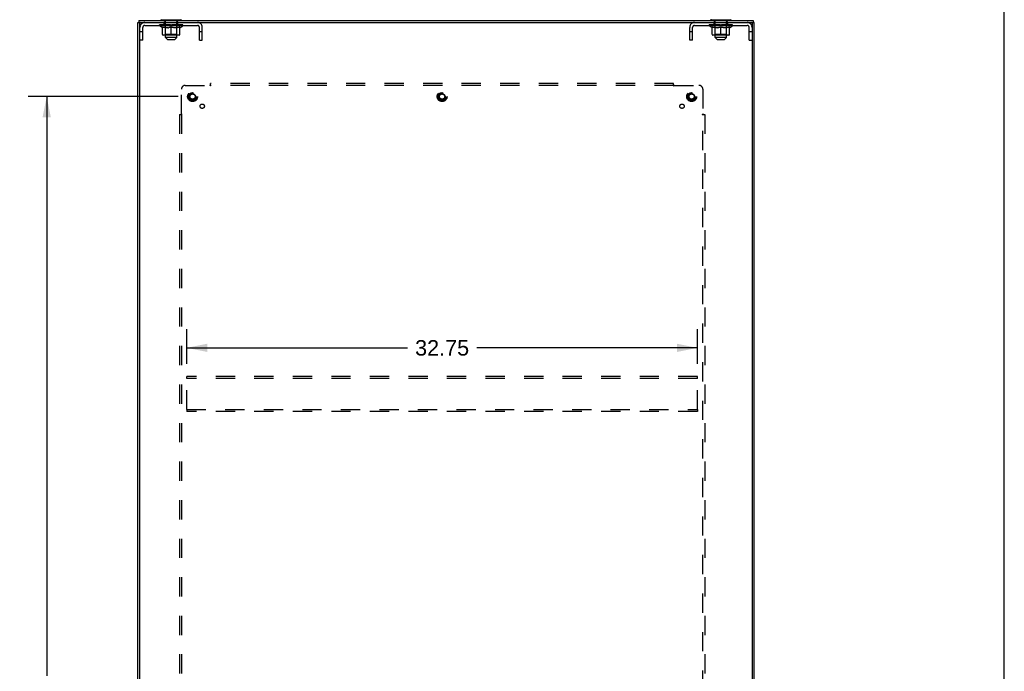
# Model space of a CAD drawing. Header units: inches. Extents: x 0 to 225, y 0 to 145.
# Tile 13 of 14: x 162 to 225, y 55 to 97. Entities that reach past the tile are written whole.
import ezdxf

# ---------------------------------------------------------------- set-up
doc = ezdxf.new("R2010")
doc.units = ezdxf.units.IN
doc.header["$LTSCALE"] = 12.355357
doc.header["$MEASUREMENT"] = 0
doc.linetypes.add('HIDDEN', pattern=[0.2, 0.1, -0.1])
doc.layers.get('0').update_dxf_attribs({"linetype": 'CONTINUOUS'})
for name, color, linetype in [('DEFAULT_2', 8, 'HIDDEN'), ('DIMENSIONS', 7, 'CONTINUOUS'), ('SUBPANEL', 7, 'CONTINUOUS')]:
    doc.layers.add(name, color=color, linetype=linetype)
doc.styles.get("Standard").update_dxf_attribs({"font": 'arial.ttf'})
doc.dimstyles.new('DIMSTYLE_1', dxfattribs={"dimtxt": 0.991071, "dimasz": 1.321429, "dimexe": 0.09, "dimexo": 0.07, "dimgap": 0.0375, "dimtad": 0, "dimtih": 1, "dimtoh": 1, "dimzin": 4, "dimdsep": 46, "dimtxsty": 'Standard', "dimblk": '_FILLED', "dimblk1": '_FILLED', "dimblk2": '_FILLED', "dimcen": 0.09, "dimazin": 1, "dimtfac": 1, "dimtdec": 3, "dimtofl": 0, "dimtmove": 0, "dimatfit": 3, "dimldrblk": '_FILLED', "dimfxl": 0, "dimtolj": 1, "dimtzin": 4, "dimarcsym": 0})

# ---------------------------------------------------------------- blocks, each defined once
blk = doc.blocks.new('_FILLED')
at = {"color": 0, "linetype": 'ByBlock'}
blk.add_solid([(0, 0), (-1, 0.2), (-1, -0.2)], dxfattribs=at)
blk = doc.blocks.new('*D6')
at = {"layer": 'DIMENSIONS', "color": 2, "linetype": 'Continuous'}
for p, q in [((172.221, 74.818), (172.221, 77.039)), ((204.971, 74.818), (204.971, 77.039)), ((172.221, 75.85), (186.369, 75.85)), ((204.971, 75.85), (190.823, 75.85))]:
    blk.add_line(p, q, dxfattribs=at)
at = {"layer": 'DIMENSIONS', "color": 2, "linetype": 'Continuous', "xscale": 1.3214285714, "yscale": 1.3214285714, "zscale": 1.3214285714, "rotation": 180}
blk.add_blockref('_FILLED', (172.221, 75.85), dxfattribs=at)
at = {"layer": 'DIMENSIONS', "color": 2, "linetype": 'Continuous', "xscale": 1.3214285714, "yscale": 1.3214285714, "zscale": 1.3214285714}
blk.add_blockref('_FILLED', (204.971, 75.85), dxfattribs=at)
at = {"layer": 'DIMENSIONS', "color": 2, "linetype": 'Continuous', "insert": (188.596, 76.345), "char_height": 0.9911, "width": 3.46322, "attachment_point": 2, "line_spacing_factor": 0.9}
blk.add_mtext('32.75', dxfattribs=at)
blk = doc.blocks.new('*D10')
at = {"layer": 'DIMENSIONS', "color": 2, "linetype": 'Continuous'}
for p, q in [((171.671, 91.956), (162.053, 91.956)), ((163.243, 91.956), (163.243, 54.822)), ((163.243, 15.706), (163.243, 52.84)), ((171.671, 15.706), (162.053, 15.706))]:
    blk.add_line(p, q, dxfattribs=at)
at = {"layer": 'DIMENSIONS', "color": 2, "linetype": 'Continuous', "xscale": 1.3214285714, "yscale": 1.3214285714, "zscale": 1.3214285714}
for p, rotation in [((163.243, 91.956), 90), ((163.243, 15.706), 270)]:
    blk.add_blockref('_FILLED', p, dxfattribs=dict(at, rotation=rotation))
at = {"layer": 'DIMENSIONS', "color": 2, "linetype": 'Continuous', "insert": (163.243, 54.326), "char_height": 0.9911, "width": 3.46322, "attachment_point": 2, "line_spacing_factor": 0.9}
blk.add_mtext('76.25', dxfattribs=at)

msp = doc.modelspace()

# ---------------------------------------------------------------- linework, layer by layer
at = {"color": 7, "linetype": 'Continuous'}
for p, q in [((224.643, 0), (224.643, 145.357)), ((169.096, 6.956), (169.096, 96.706)), ((169.096, 96.706), (169.159, 96.706)), ((169.159, 96.831), (169.159, 96.706)), ((169.159, 96.831), (208.534, 96.831)), ((169.221, 7.018), (169.221, 96.643)), ((169.284, 96.706), (208.409, 96.706)), ((170.626, 96.861), (170.626, 96.831)), ((171.816, 96.861), (170.626, 96.861)), ((171.816, 96.861), (171.816, 96.831)), ((205.876, 96.861), (205.876, 96.831)), ((207.066, 96.861), (205.876, 96.861)), ((207.066, 96.861), (207.066, 96.831)), ((208.471, 96.643), (208.471, 7.018)), ((208.534, 96.831), (208.534, 96.706)), ((208.596, 96.706), (208.534, 96.706)), ((208.596, 6.956), (208.596, 96.706))]:
    msp.add_line(p, q, dxfattribs=at)
at = {"color": 3, "linetype": 'Continuous'}
for p, q in [((169.159, 96.706), (169.284, 96.706)), ((169.221, 96.706), (169.221, 96.643)), ((208.409, 96.706), (208.534, 96.706)), ((208.471, 96.643), (208.471, 96.706))]:
    msp.add_line(p, q, dxfattribs=at)
at = {"color": 7, "linetype": 'Continuous'}
for centre, radius, start, end in [((169.284, 96.643), 0.0625, 90, 180), ((170.626, 96.921), 0.06, 180, 270), ((171.816, 96.921), 0.06, 270, 360), ((205.876, 96.921), 0.06, 180, 270), ((207.066, 96.921), 0.06, 270, 360), ((208.409, 96.643), 0.0625, 0, 90)]:
    msp.add_arc(centre, radius, start, end, dxfattribs=at)
at = {"layer": 'DEFAULT_2', "color": 8, "linetype": 'HIDDEN'}
for p, q in [((170.784, 96.519), (170.784, 96.706)), ((170.791, 96.771), (170.791, 96.851)), ((170.858, 96.761), (170.801, 96.761)), ((170.846, 96.861), (170.846, 96.831)), ((170.856, 95.741), (170.856, 96.751)), ((171.641, 96.761), (171.584, 96.761)), ((171.586, 95.741), (171.586, 96.751)), ((171.596, 96.861), (171.596, 96.831)), ((171.651, 96.771), (171.651, 96.851)), ((171.659, 96.519), (171.659, 96.706)), ((206.034, 96.519), (206.034, 96.706)), ((206.041, 96.771), (206.041, 96.851)), ((206.108, 96.761), (206.051, 96.761)), ((206.096, 96.861), (206.096, 96.831)), ((206.106, 95.741), (206.106, 96.751)), ((206.891, 96.761), (206.834, 96.761)), ((206.836, 95.741), (206.836, 96.751)), ((206.846, 96.861), (206.846, 96.831)), ((206.901, 96.771), (206.901, 96.851)), ((206.909, 96.519), (206.909, 96.706)), ((169.408, 96.111), (169.221, 96.111)), ((169.408, 95.581), (169.408, 96.389)), ((169.538, 96.519), (172.904, 96.519)), ((170.478, 96.492), (170.478, 96.547)), ((170.664, 96.362), (170.478, 96.492)), ((171.965, 96.492), (170.478, 96.492)), ((170.489, 96.539), (170.489, 96.547)), ((170.5, 96.535), (170.5, 96.539)), ((170.5, 96.535), (171.943, 96.535)), ((170.51, 96.535), (170.51, 96.539)), ((170.511, 96.535), (170.511, 96.539)), ((170.522, 96.539), (170.522, 96.547)), ((170.542, 96.535), (170.542, 96.539)), ((170.544, 96.535), (170.544, 96.539)), ((170.577, 96.539), (170.577, 96.547)), ((170.595, 96.535), (170.595, 96.539)), ((170.598, 96.535), (170.598, 96.539)), ((170.834, 96.539), (170.605, 96.539)), ((170.652, 96.539), (170.652, 96.547)), ((170.653, 96.535), (170.653, 96.539)), ((170.654, 96.535), (170.654, 96.539)), ((170.657, 96.535), (170.657, 96.539)), ((170.664, 96.362), (170.671, 96.362)), ((170.666, 96.535), (170.666, 96.539)), ((170.666, 96.535), (170.666, 96.539)), ((170.67, 96.535), (170.67, 96.539)), ((170.671, 95.937), (170.671, 96.417)), ((170.671, 96.417), (170.705, 96.403)), ((170.674, 96.535), (170.674, 96.54)), ((170.678, 96.535), (170.678, 96.539)), ((170.697, 96.535), (170.697, 96.539)), ((170.739, 96.392), (170.705, 96.403)), ((170.715, 96.535), (170.715, 96.539)), ((170.717, 96.535), (170.717, 96.542)), ((170.773, 96.382), (170.739, 96.392)), ((170.743, 96.539), (170.743, 96.547)), ((170.743, 96.535), (170.743, 96.539)), ((170.755, 96.535), (170.755, 96.539)), ((170.76, 96.535), (170.76, 96.539)), ((170.768, 96.535), (170.768, 96.539)), ((170.806, 96.373), (170.772, 96.382)), ((170.783, 96.535), (170.783, 96.544)), ((170.804, 96.535), (170.804, 96.539)), ((170.839, 96.367), (170.805, 96.373)), ((170.807, 96.535), (170.807, 96.539)), ((170.834, 96.535), (170.834, 96.539)), ((170.872, 96.362), (170.839, 96.367)), ((170.913, 96.539), (170.847, 96.539)), ((170.849, 96.539), (170.849, 96.547)), ((170.855, 95.94), (170.855, 96.489)), ((170.857, 96.535), (170.857, 96.539)), ((170.863, 96.535), (170.863, 96.539)), ((170.87, 96.535), (170.87, 96.545)), ((171.02, 96.362), (170.872, 96.362)), ((170.878, 96.535), (170.878, 96.539)), ((170.889, 96.535), (170.889, 96.539)), ((170.913, 96.535), (170.913, 96.539)), ((171, 96.539), (170.938, 96.539)), ((170.961, 96.535), (170.961, 96.539)), ((170.967, 96.539), (170.967, 96.547)), ((170.971, 96.535), (170.971, 96.539)), ((170.974, 96.535), (170.974, 96.546)), ((170.977, 96.535), (170.977, 96.539)), ((170.987, 96.535), (170.987, 96.539)), ((171, 96.535), (171, 96.539)), ((171.02, 96.362), (171.053, 96.367)), ((171.095, 96.539), (171.037, 96.539)), ((171.053, 96.535), (171.053, 96.539)), ((171.086, 96.373), (171.053, 96.367)), ((171.086, 96.539), (171.178, 96.544)), ((171.119, 96.382), (171.086, 96.373)), ((171.092, 96.539), (171.092, 96.547)), ((171.093, 96.547), (171.092, 96.547)), ((171.093, 96.539), (171.093, 96.547)), ((171.093, 96.535), (171.093, 96.539)), ((171.095, 96.535), (171.095, 96.539)), ((171.098, 96.535), (171.098, 96.539)), ((171.099, 96.535), (171.099, 96.539)), ((171.153, 96.392), (171.119, 96.382)), ((171.142, 96.539), (171.215, 96.539)), ((171.15, 96.535), (171.15, 96.539)), ((171.187, 96.403), (171.152, 96.392)), ((171.154, 96.539), (171.154, 96.543)), ((171.178, 96.539), (171.178, 96.544)), ((171.221, 96.417), (171.186, 96.403)), ((171.193, 96.535), (171.193, 96.539)), ((171.218, 96.539), (171.218, 96.539)), ((171.218, 96.535), (171.218, 96.539)), ((171.218, 96.535), (171.218, 96.539)), ((171.221, 96.539), (171.221, 96.547)), ((171.221, 96.547), (171.356, 96.539)), ((171.221, 95.894), (171.221, 96.417)), ((171.221, 96.417), (171.256, 96.403)), ((171.224, 96.535), (171.224, 96.539)), ((171.224, 96.535), (171.224, 96.539)), ((171.224, 96.539), (171.224, 96.539)), ((171.249, 96.535), (171.249, 96.539)), ((171.249, 96.539), (171.3, 96.539)), ((171.29, 96.392), (171.255, 96.403)), ((171.323, 96.382), (171.289, 96.392)), ((171.292, 96.535), (171.292, 96.539)), ((171.357, 96.373), (171.323, 96.382)), ((171.343, 96.535), (171.343, 96.539)), ((171.345, 96.535), (171.345, 96.539)), ((171.348, 96.535), (171.348, 96.539)), ((171.348, 96.539), (171.405, 96.539)), ((171.35, 96.539), (171.35, 96.547)), ((171.35, 96.539), (171.35, 96.547)), ((171.35, 96.547), (171.35, 96.547)), ((171.35, 96.535), (171.35, 96.539)), ((171.389, 96.367), (171.356, 96.373)), ((171.389, 96.535), (171.389, 96.539)), ((171.422, 96.362), (171.389, 96.367)), ((171.57, 96.362), (171.422, 96.362)), ((171.442, 96.535), (171.442, 96.539)), ((171.442, 96.539), (171.505, 96.539)), ((171.456, 96.535), (171.456, 96.539)), ((171.465, 96.535), (171.465, 96.539)), ((171.468, 96.535), (171.468, 96.546)), ((171.471, 96.535), (171.471, 96.539)), ((171.475, 96.539), (171.475, 96.547)), ((171.481, 96.535), (171.481, 96.539)), ((171.53, 96.535), (171.53, 96.539)), ((171.53, 96.539), (171.595, 96.539)), ((171.553, 96.535), (171.553, 96.539)), ((171.565, 96.535), (171.565, 96.539)), ((171.57, 96.362), (171.604, 96.367)), ((171.572, 96.535), (171.572, 96.545)), ((171.579, 96.535), (171.579, 96.539)), ((171.585, 96.535), (171.585, 96.539)), ((171.587, 95.94), (171.587, 96.489)), ((171.593, 96.539), (171.593, 96.547)), ((171.637, 96.373), (171.603, 96.367)), ((171.608, 96.535), (171.608, 96.539)), ((171.608, 96.539), (171.837, 96.539)), ((171.635, 96.535), (171.635, 96.539)), ((171.67, 96.382), (171.636, 96.373)), ((171.638, 96.535), (171.638, 96.539)), ((171.659, 96.535), (171.659, 96.544)), ((171.703, 96.392), (171.669, 96.382)), ((171.675, 96.535), (171.675, 96.539)), ((171.682, 96.535), (171.682, 96.539)), ((171.687, 96.535), (171.687, 96.539)), ((171.699, 96.539), (171.699, 96.547)), ((171.699, 96.535), (171.699, 96.539)), ((171.737, 96.403), (171.703, 96.392)), ((171.725, 96.535), (171.725, 96.542)), ((171.727, 96.535), (171.727, 96.539)), ((171.772, 96.417), (171.737, 96.403)), ((171.745, 96.535), (171.745, 96.539)), ((171.765, 96.535), (171.765, 96.539)), ((171.769, 96.535), (171.769, 96.54)), ((171.772, 96.535), (171.772, 96.539)), ((171.772, 95.937), (171.772, 96.417)), ((171.772, 96.362), (171.778, 96.362)), ((171.776, 96.535), (171.776, 96.539)), ((171.776, 96.535), (171.776, 96.539)), ((171.778, 96.362), (171.965, 96.492)), ((171.786, 96.535), (171.786, 96.539)), ((171.789, 96.535), (171.789, 96.539)), ((171.789, 96.535), (171.789, 96.539)), ((171.791, 96.539), (171.791, 96.547)), ((171.844, 96.535), (171.844, 96.539)), ((171.848, 96.535), (171.848, 96.539)), ((171.865, 96.539), (171.865, 96.547)), ((171.898, 96.535), (171.898, 96.539)), ((171.9, 96.535), (171.9, 96.539)), ((171.92, 96.539), (171.92, 96.547)), ((171.931, 96.535), (171.931, 96.539)), ((171.932, 96.535), (171.932, 96.539)), ((171.943, 96.535), (171.943, 96.539)), ((171.953, 96.539), (171.953, 96.547)), ((171.965, 96.492), (171.965, 96.547)), ((173.034, 95.581), (173.034, 96.389)), ((173.221, 96.111), (173.034, 96.111)), ((173.221, 95.581), (173.221, 96.389)), ((204.471, 95.581), (204.471, 96.389)), ((204.658, 96.111), (204.471, 96.111)), ((204.658, 95.581), (204.658, 96.389)), ((204.788, 96.519), (208.154, 96.519)), ((205.728, 96.492), (205.728, 96.547)), ((207.215, 96.492), (205.728, 96.492)), ((205.914, 96.362), (205.728, 96.492)), ((205.739, 96.539), (205.739, 96.547)), ((205.75, 96.535), (205.75, 96.539)), ((205.75, 96.535), (207.193, 96.535)), ((205.76, 96.535), (205.76, 96.539)), ((205.761, 96.535), (205.761, 96.539)), ((205.772, 96.539), (205.772, 96.547)), ((205.792, 96.535), (205.792, 96.539)), ((205.794, 96.535), (205.794, 96.539)), ((205.827, 96.539), (205.827, 96.547)), ((205.845, 96.535), (205.845, 96.539)), ((205.848, 96.535), (205.848, 96.539)), ((206.084, 96.539), (205.855, 96.539)), ((205.902, 96.539), (205.902, 96.547)), ((205.903, 96.535), (205.903, 96.539)), ((205.904, 96.535), (205.904, 96.539)), ((205.907, 96.535), (205.907, 96.539)), ((205.914, 96.362), (205.921, 96.362)), ((205.916, 96.535), (205.916, 96.539)), ((205.916, 96.535), (205.916, 96.539)), ((205.92, 96.535), (205.92, 96.539)), ((205.921, 95.937), (205.921, 96.417)), ((205.921, 96.417), (205.955, 96.403)), ((205.924, 96.535), (205.924, 96.54)), ((205.928, 96.535), (205.928, 96.539)), ((205.947, 96.535), (205.947, 96.539)), ((205.989, 96.392), (205.955, 96.403)), ((205.965, 96.535), (205.965, 96.539)), ((205.967, 96.535), (205.967, 96.542)), ((206.023, 96.382), (205.989, 96.392)), ((205.993, 96.539), (205.993, 96.547)), ((205.993, 96.535), (205.993, 96.539)), ((206.005, 96.535), (206.005, 96.539)), ((206.01, 96.535), (206.01, 96.539)), ((206.018, 96.535), (206.018, 96.539)), ((206.056, 96.373), (206.022, 96.382)), ((206.033, 96.535), (206.033, 96.544)), ((206.054, 96.535), (206.054, 96.539)), ((206.089, 96.367), (206.055, 96.373)), ((206.057, 96.535), (206.057, 96.539)), ((206.084, 96.535), (206.084, 96.539)), ((206.122, 96.362), (206.089, 96.367)), ((206.163, 96.539), (206.097, 96.539)), ((206.099, 96.539), (206.099, 96.547)), ((206.105, 95.94), (206.105, 96.489)), ((206.107, 96.535), (206.107, 96.539)), ((206.113, 96.535), (206.113, 96.539)), ((206.12, 96.535), (206.12, 96.545)), ((206.27, 96.362), (206.122, 96.362)), ((206.128, 96.535), (206.128, 96.539)), ((206.139, 96.535), (206.139, 96.539)), ((206.163, 96.535), (206.163, 96.539)), ((206.25, 96.539), (206.188, 96.539)), ((206.211, 96.535), (206.211, 96.539)), ((206.217, 96.539), (206.217, 96.547)), ((206.221, 96.535), (206.221, 96.539)), ((206.224, 96.535), (206.224, 96.546)), ((206.227, 96.535), (206.227, 96.539)), ((206.237, 96.535), (206.237, 96.539)), ((206.25, 96.535), (206.25, 96.539)), ((206.27, 96.362), (206.303, 96.367)), ((206.345, 96.539), (206.287, 96.539)), ((206.303, 96.535), (206.303, 96.539)), ((206.336, 96.373), (206.303, 96.367)), ((206.336, 96.539), (206.428, 96.544)), ((206.369, 96.382), (206.336, 96.373)), ((206.342, 96.539), (206.342, 96.547)), ((206.343, 96.547), (206.342, 96.547)), ((206.343, 96.539), (206.343, 96.547)), ((206.343, 96.535), (206.343, 96.539)), ((206.345, 96.535), (206.345, 96.539)), ((206.348, 96.535), (206.348, 96.539)), ((206.349, 96.535), (206.349, 96.539)), ((206.403, 96.392), (206.369, 96.382)), ((206.392, 96.539), (206.465, 96.539)), ((206.4, 96.535), (206.4, 96.539)), ((206.437, 96.403), (206.402, 96.392)), ((206.404, 96.539), (206.404, 96.543)), ((206.428, 96.539), (206.428, 96.544)), ((206.471, 96.417), (206.436, 96.403)), ((206.443, 96.535), (206.443, 96.539)), ((206.468, 96.539), (206.468, 96.539)), ((206.468, 96.535), (206.468, 96.539)), ((206.468, 96.535), (206.468, 96.539)), ((206.471, 96.539), (206.471, 96.547)), ((206.471, 96.547), (206.606, 96.539)), ((206.471, 95.894), (206.471, 96.417)), ((206.471, 96.417), (206.506, 96.403)), ((206.474, 96.535), (206.474, 96.539)), ((206.474, 96.535), (206.474, 96.539)), ((206.474, 96.539), (206.474, 96.539)), ((206.499, 96.535), (206.499, 96.539)), ((206.499, 96.539), (206.55, 96.539)), ((206.54, 96.392), (206.505, 96.403)), ((206.573, 96.382), (206.539, 96.392)), ((206.542, 96.535), (206.542, 96.539)), ((206.607, 96.373), (206.573, 96.382)), ((206.593, 96.535), (206.593, 96.539)), ((206.595, 96.535), (206.595, 96.539)), ((206.598, 96.535), (206.598, 96.539)), ((206.598, 96.539), (206.655, 96.539)), ((206.6, 96.539), (206.6, 96.547)), ((206.6, 96.539), (206.6, 96.547)), ((206.6, 96.547), (206.6, 96.547)), ((206.6, 96.535), (206.6, 96.539)), ((206.639, 96.367), (206.606, 96.373)), ((206.639, 96.535), (206.639, 96.539)), ((206.672, 96.362), (206.639, 96.367)), ((206.82, 96.362), (206.672, 96.362)), ((206.692, 96.535), (206.692, 96.539)), ((206.692, 96.539), (206.755, 96.539)), ((206.706, 96.535), (206.706, 96.539)), ((206.715, 96.535), (206.715, 96.539)), ((206.718, 96.535), (206.718, 96.546)), ((206.721, 96.535), (206.721, 96.539)), ((206.725, 96.539), (206.725, 96.547)), ((206.731, 96.535), (206.731, 96.539)), ((206.78, 96.535), (206.78, 96.539)), ((206.78, 96.539), (206.845, 96.539)), ((206.803, 96.535), (206.803, 96.539)), ((206.815, 96.535), (206.815, 96.539)), ((206.82, 96.362), (206.854, 96.367)), ((206.822, 96.535), (206.822, 96.545)), ((206.829, 96.535), (206.829, 96.539)), ((206.835, 96.535), (206.835, 96.539)), ((206.837, 95.94), (206.837, 96.489)), ((206.843, 96.539), (206.843, 96.547)), ((206.887, 96.373), (206.853, 96.367)), ((206.858, 96.535), (206.858, 96.539)), ((206.858, 96.539), (207.087, 96.539)), ((206.885, 96.535), (206.885, 96.539)), ((206.92, 96.382), (206.886, 96.373)), ((206.888, 96.535), (206.888, 96.539)), ((206.909, 96.535), (206.909, 96.544)), ((206.953, 96.392), (206.919, 96.382)), ((206.925, 96.535), (206.925, 96.539)), ((206.932, 96.535), (206.932, 96.539)), ((206.937, 96.535), (206.937, 96.539)), ((206.949, 96.539), (206.949, 96.547)), ((206.949, 96.535), (206.949, 96.539)), ((206.987, 96.403), (206.953, 96.392)), ((206.975, 96.535), (206.975, 96.542)), ((206.977, 96.535), (206.977, 96.539)), ((207.022, 96.417), (206.987, 96.403)), ((206.995, 96.535), (206.995, 96.539)), ((207.015, 96.535), (207.015, 96.539)), ((207.019, 96.535), (207.019, 96.54)), ((207.022, 96.535), (207.022, 96.539)), ((207.022, 95.937), (207.022, 96.417)), ((207.022, 96.362), (207.028, 96.362)), ((207.026, 96.535), (207.026, 96.539)), ((207.026, 96.535), (207.026, 96.539)), ((207.028, 96.362), (207.215, 96.492)), ((207.036, 96.535), (207.036, 96.539)), ((207.039, 96.535), (207.039, 96.539)), ((207.039, 96.535), (207.039, 96.539)), ((207.041, 96.539), (207.041, 96.547)), ((207.094, 96.535), (207.094, 96.539)), ((207.098, 96.535), (207.098, 96.539)), ((207.115, 96.539), (207.115, 96.547)), ((207.148, 96.535), (207.148, 96.539)), ((207.15, 96.535), (207.15, 96.539)), ((207.17, 96.539), (207.17, 96.547)), ((207.181, 96.535), (207.181, 96.539)), ((207.182, 96.535), (207.182, 96.539)), ((207.193, 96.535), (207.193, 96.539)), ((207.203, 96.539), (207.203, 96.547)), ((207.215, 96.492), (207.215, 96.547)), ((208.284, 95.581), (208.284, 96.389)), ((208.471, 96.111), (208.284, 96.111)), ((169.408, 95.581), (169.221, 95.581)), ((171.728, 95.894), (170.714, 95.894)), ((170.855, 95.94), (170.809, 95.894)), ((171.587, 95.94), (170.855, 95.94)), ((170.986, 95.611), (170.856, 95.741)), ((171.586, 95.741), (170.856, 95.741)), ((170.986, 95.611), (171.456, 95.611)), ((171.456, 95.611), (171.586, 95.741)), ((171.587, 95.94), (171.634, 95.894)), ((173.034, 95.581), (173.221, 95.581)), ((204.658, 95.581), (204.471, 95.581)), ((206.978, 95.894), (205.964, 95.894)), ((206.105, 95.94), (206.059, 95.894)), ((206.837, 95.94), (206.105, 95.94)), ((206.836, 95.741), (206.106, 95.741)), ((206.236, 95.611), (206.106, 95.741)), ((206.236, 95.611), (206.706, 95.611)), ((206.706, 95.611), (206.836, 95.741)), ((206.837, 95.94), (206.884, 95.894)), ((208.284, 95.581), (208.471, 95.581)), ((172.221, 73.893), (172.221, 74.018)), ((204.971, 74.018), (172.221, 74.018)), ((172.221, 71.893), (172.221, 73.893)), ((204.971, 73.893), (172.221, 73.893)), ((204.971, 73.893), (204.971, 74.018)), ((204.971, 71.893), (204.971, 73.893)), ((172.221, 71.893), (172.221, 71.768)), ((172.221, 71.893), (204.971, 71.893)), ((204.971, 71.768), (172.221, 71.768)), ((204.971, 71.893), (204.971, 71.768))]:
    msp.add_line(p, q, dxfattribs=at)
for centre, radius in [((172.596, 91.956), 0.318), ((188.596, 91.956), 0.318), ((204.596, 91.956), 0.318), ((172.596, 91.956), 0.183), ((172.596, 91.956), 0.166), ((188.596, 91.956), 0.183), ((188.596, 91.956), 0.166), ((204.596, 91.956), 0.183), ((204.596, 91.956), 0.166)]:
    msp.add_circle(centre, radius, dxfattribs=at)
for centre, radius, start, end in [((169.538, 96.389), 0.317, 90, 180), ((170.781, 96.851), 0.01, 0, 90), ((170.801, 96.771), 0.01, 180, 270), ((170.846, 96.751), 0.01, 0, 90), ((171.596, 96.751), 0.01, 90, 180), ((171.641, 96.771), 0.01, 270, 360), ((171.661, 96.851), 0.01, 90, 180), ((172.904, 96.389), 0.317, 0, 90), ((204.788, 96.389), 0.317, 90, 180), ((206.031, 96.851), 0.01, 0, 90), ((206.051, 96.771), 0.01, 180, 270), ((206.096, 96.751), 0.01, 0, 90), ((206.846, 96.751), 0.01, 90, 180), ((206.891, 96.771), 0.01, 270, 360), ((206.911, 96.851), 0.01, 90, 180), ((208.154, 96.389), 0.317, 0, 90), ((169.538, 96.389), 0.13, 90, 180), ((170.809, 96.489), 0.0466, 0, 90), ((171.634, 96.489), 0.0466, 90, 180), ((172.904, 96.389), 0.13, 0, 90), ((204.788, 96.389), 0.13, 90, 180), ((206.059, 96.489), 0.0466, 0, 90), ((206.884, 96.489), 0.0466, 90, 180), ((208.154, 96.389), 0.13, 0, 90), ((170.714, 95.937), 0.0434, 180, 270), ((171.728, 95.937), 0.0434, 270, 360), ((205.964, 95.937), 0.0434, 180, 270), ((206.978, 95.937), 0.0434, 270, 360)]:
    msp.add_arc(centre, radius, start, end, dxfattribs=at)
for centre, major_axis, ratio, start_param, end_param in [((171.221, 96.547), (0.743, 0.008), 0.059247, 2.966439, 3.140971), ((170.454, 96.533), (0.232, 0), 0.060167, 0.426548, 1.470503), ((171.221, 96.547), (0.744, 0), 0.060167, 3.141593, 3.316126), ((170.454, 96.525), (0.232, 0.002), 0.059247, 1.374323, 1.469882), ((171.221, 96.547), (0.743, 0.015), 0.056515, 2.79136, 2.965893), ((170.426, 96.533), (0.232, 0.002), 0.059247, 0.251393, 1.295349), ((170.506, 96.533), (0.232, -0.002), 0.059247, 0.601702, 1.645657), ((171.221, 96.547), (0.743, -0.008), 0.059247, -2.966439, -2.791906), ((170.506, 96.525), (0.232, 0), 0.060167, 1.549477, 1.645036), ((170.426, 96.525), (0.232, 0.005), 0.056515, 1.199244, 1.294804), ((170.51, 96.528), (0.192, 0.002), 0.059247, 1.051627, 1.625044), ((170.487, 96.528), (0.192, 0.004), 0.056515, 0.876548, 1.449966), ((170.555, 96.528), (0.192, 0), 0.060167, 1.226781, 1.800198), ((171.221, 96.547), (0.743, 0.022), 0.052059, 2.616423, 2.790956), ((170.422, 96.533), (0.232, 0.005), 0.056515, 0.076315, 1.120271), ((170.58, 96.533), (0.232, -0.005), 0.056515, 0.77678, 1.820736), ((171.221, 96.547), (0.743, -0.015), 0.056515, -2.79136, -2.616827), ((170.58, 96.525), (0.232, -0.002), 0.059247, 1.724631, 1.82019), ((170.422, 96.525), (0.232, 0.007), 0.052059, 1.024308, 1.119867), ((170.486, 96.528), (0.192, 0.006), 0.052059, 0.701611, 1.275029), ((170.62, 96.528), (0.192, -0.002), 0.059247, 1.401935, 1.975352), ((171.221, 96.547), (0.743, 0.029), 0.046022, 2.441677, 2.61621), ((170.672, 96.533), (0.232, -0.007), 0.052059, 0.951717, 1.995673), ((171.221, 96.547), (0.743, -0.022), 0.052059, -2.616423, -2.441891), ((170.442, 96.533), (0.232, 0.007), 0.052059, -0.098622, 0.945334), ((170.672, 96.525), (0.232, -0.005), 0.056515, 1.899709, 1.995269), ((170.442, 96.525), (0.232, 0.009), 0.046022, 0.849561, 0.945121), ((170.508, 96.528), (0.192, 0.007), 0.046022, 0.526865, 1.100283), ((170.703, 96.528), (0.192, -0.004), 0.056515, 1.577013, 2.150431), ((171.221, 96.547), (0.743, 0.034), 0.038593, 2.267147, 2.44168), ((170.782, 96.533), (0.232, -0.009), 0.046022, 1.126463, 2.170419), ((170.486, 96.533), (0.232, 0.009), 0.046022, -0.273368, 0.770588), ((171.221, 96.547), (0.743, -0.029), 0.046022, -2.441677, -2.267144), ((170.782, 96.525), (0.232, -0.007), 0.052059, 2.074646, 2.170205), ((170.486, 96.525), (0.232, 0.011), 0.038593, 0.675031, 0.77059), ((170.551, 96.528), (0.192, 0.009), 0.038593, 0.352335, 0.925752), ((170.802, 96.528), (0.192, -0.006), 0.052059, 1.75195, 2.325367), ((171.221, 96.547), (0.743, 0.039), 0.030002, 2.09283, 2.267363), ((170.905, 96.533), (0.232, -0.011), 0.038593, 1.300994, 2.344949), ((170.552, 96.533), (0.232, 0.011), 0.038593, -0.447899, 0.596057), ((171.221, 96.547), (0.743, -0.034), 0.038593, -2.267147, -2.092614), ((170.905, 96.525), (0.232, -0.009), 0.046022, 2.249392, 2.344952), ((170.552, 96.525), (0.232, 0.012), 0.030002, 0.500714, 0.596274), ((170.615, 96.528), (0.192, 0.01), 0.030002, 0.178018, 0.751436), ((170.914, 96.528), (0.192, -0.007), 0.046022, 1.926696, 2.500114), ((170.638, 96.533), (0.232, 0.012), 0.030002, -0.622215, 0.421741), ((171.221, 96.547), (0.743, 0.042), 0.020513, 1.918702, 2.093235), ((171.038, 96.533), (0.232, -0.012), 0.030002, 1.47531, 2.519266), ((171.221, 96.547), (0.743, -0.039), 0.030002, -2.09283, -1.918297), ((171.038, 96.525), (0.232, -0.011), 0.038593, 2.423923, 2.519482), ((170.638, 96.525), (0.232, 0.013), 0.020513, 0.326586, 0.422146), ((170.697, 96.528), (0.192, 0.011), 0.020513, 0.00389, 0.577307), ((171.035, 96.528), (0.192, -0.009), 0.038593, 2.101227, 2.674644), ((170.742, 96.533), (0.232, 0.013), 0.020513, -0.796343, 0.247613), ((171.221, 96.547), (0.743, 0.044), 0.010411, 1.744712, 1.919245), ((171.176, 96.533), (0.232, -0.013), 0.020513, 1.649438, 2.693394), ((171.221, 96.547), (0.743, -0.042), 0.020513, -1.918702, -1.744169), ((171.176, 96.525), (0.232, -0.012), 0.030002, 2.598239, 2.693799), ((170.742, 96.525), (0.232, 0.014), 0.010411, 0.152596, 0.248156), ((170.795, 96.528), (0.192, 0.011), 0.010411, 6.113086, 6.686503), ((171.161, 96.528), (0.192, -0.01), 0.030002, 2.275543, 2.848961), ((170.861, 96.533), (0.232, 0.014), 0.010411, -0.970333, -0.000837), ((171.315, 96.533), (0.232, -0.014), 0.010411, 1.823428, 2.867384), ((171.221, 96.547), (0.743, -0.044), 0.010411, -1.744712, -1.570179), ((171.315, 96.525), (0.232, -0.013), 0.020513, 2.772368, 2.867927), ((171.29, 96.528), (0.192, -0.011), 0.020513, 2.449671, 3.023089), ((171.127, 96.533), (0.232, 0.014), 0.010411, 0.274209, 1.318165), ((171.026, 96.528), (0.192, 0.011), 0.010411, -0.000381, 0.517932), ((170.99, 96.525), (0.232, 0.014), 0.010411, 0.195236, 0.407198), ((171.221, 96.547), (0.743, 0.044), 0.010411, -1.579123, -1.39688), ((171.452, 96.525), (0.232, -0.014), 0.010411, 2.946357, 3.041917), ((171.416, 96.528), (0.192, -0.011), 0.010411, 2.623661, 3.142044), ((171.267, 96.533), (0.232, 0.013), 0.020513, 0.448199, 1.492154), ((171.152, 96.528), (0.192, 0.011), 0.020513, 0.118504, 0.691921), ((171.127, 96.525), (0.232, 0.013), 0.020513, 0.273666, 0.369225), ((171.221, 96.547), (0.743, 0.042), 0.020513, -1.397424, -1.222891), ((171.581, 96.533), (0.232, -0.014), 0.010411, -3.140756, -2.17126), ((171.221, 96.547), (0.743, -0.044), 0.010411, 1.222347, 1.39688), ((171.405, 96.533), (0.232, 0.012), 0.030002, 0.622327, 1.666283), ((171.281, 96.528), (0.192, 0.01), 0.030002, 0.292632, 0.86605), ((171.648, 96.528), (0.192, -0.011), 0.010411, 2.738275, 3.311692), ((171.7, 96.533), (0.232, -0.013), 0.020513, 2.89398, 3.937936), ((171.267, 96.525), (0.232, 0.012), 0.030002, 0.447794, 0.543354), ((171.7, 96.525), (0.232, -0.014), 0.010411, 2.893437, 2.988996), ((171.221, 96.547), (0.743, 0.039), 0.030002, -1.223295, -1.048762), ((171.221, 96.547), (0.743, -0.042), 0.020513, 1.048358, 1.222891), ((171.537, 96.533), (0.232, 0.011), 0.038593, 0.796643, 1.840599), ((171.408, 96.528), (0.192, 0.009), 0.038593, 0.466948, 1.040366), ((171.746, 96.528), (0.192, -0.011), 0.020513, 2.564285, 3.137703), ((171.804, 96.533), (0.232, -0.012), 0.030002, 2.719852, 3.763807), ((171.66, 96.533), (0.232, 0.009), 0.046022, 0.971174, 2.01513), ((171.405, 96.525), (0.232, 0.011), 0.038593, 0.62211, 0.71767), ((171.804, 96.525), (0.232, -0.013), 0.020513, 2.719447, 2.815007), ((171.221, 96.547), (0.743, 0.034), 0.038593, -1.048979, -0.874446), ((171.221, 96.547), (0.743, -0.039), 0.030002, 0.874229, 1.048762), ((171.529, 96.528), (0.192, 0.007), 0.046022, 0.641479, 1.214897), ((171.77, 96.533), (0.232, 0.007), 0.052059, 1.14592, 2.189876), ((171.828, 96.528), (0.192, -0.01), 0.030002, 2.390157, 2.963574), ((171.891, 96.533), (0.232, -0.011), 0.038593, 2.545535, 3.589491), ((171.64, 96.528), (0.192, 0.006), 0.052059, 0.816225, 1.389643), ((171.537, 96.525), (0.232, 0.009), 0.046022, 0.796641, 0.892201), ((171.891, 96.525), (0.232, -0.012), 0.030002, 2.545319, 2.640878), ((171.863, 96.533), (0.232, 0.005), 0.056515, 1.320857, 2.364813), ((171.221, 96.547), (0.743, 0.029), 0.046022, -0.874448, -0.699915), ((171.221, 96.547), (0.743, -0.034), 0.038593, 0.699913, 0.874446), ((171.957, 96.533), (0.232, -0.009), 0.046022, 2.371005, 3.41496), ((171.891, 96.528), (0.192, -0.009), 0.038593, 2.21584, 2.789258), ((171.739, 96.528), (0.192, 0.004), 0.056515, 0.991162, 1.564579), ((171.936, 96.533), (0.232, 0.002), 0.059247, 1.495935, 2.539891), ((172, 96.533), (0.232, -0.007), 0.052059, 2.196258, 3.240214), ((171.935, 96.528), (0.192, -0.007), 0.046022, 2.04131, 2.614727), ((171.66, 96.525), (0.232, 0.007), 0.052059, 0.971387, 1.066947), ((171.957, 96.525), (0.232, -0.011), 0.038593, 2.371002, 2.466562), ((171.988, 96.533), (0.232, 0), 0.060167, 1.671089, 2.715045), ((172.02, 96.533), (0.232, -0.005), 0.056515, 2.021322, 3.065278), ((171.823, 96.528), (0.192, 0.002), 0.059247, 1.16624, 1.739658), ((171.221, 96.547), (0.743, 0.022), 0.052059, -0.699702, -0.525169), ((171.221, 96.547), (0.743, -0.029), 0.046022, 0.525382, 0.699915), ((172.016, 96.533), (0.232, -0.002), 0.059247, 1.846243, 2.890199), ((171.956, 96.528), (0.192, -0.006), 0.052059, 1.866564, 2.439981), ((171.887, 96.528), (0.192, 0), 0.060167, 1.341394, 1.914812), ((171.955, 96.528), (0.192, -0.004), 0.056515, 1.691627, 2.265045), ((171.932, 96.528), (0.192, -0.002), 0.059247, 1.516549, 2.089966), ((171.77, 96.525), (0.232, 0.005), 0.056515, 1.146324, 1.241883), ((172, 96.525), (0.232, -0.009), 0.046022, 2.196472, 2.292031), ((171.221, 96.547), (0.743, 0.015), 0.056515, -0.524765, -0.350233), ((171.221, 96.547), (0.743, -0.022), 0.052059, 0.350636, 0.525169), ((171.863, 96.525), (0.232, 0.002), 0.059247, 1.321402, 1.416962), ((172.02, 96.525), (0.232, -0.007), 0.052059, 2.021726, 2.117285), ((171.221, 96.547), (0.743, 0.008), 0.059247, -0.349687, -0.175154), ((171.221, 96.547), (0.743, -0.015), 0.056515, 0.1757, 0.350233), ((171.936, 96.525), (0.232, 0), 0.060167, 1.496556, 1.592116), ((172.016, 96.525), (0.232, -0.005), 0.056515, 1.846789, 1.942348), ((171.988, 96.525), (0.232, -0.002), 0.059247, 1.67171, 1.76727), ((171.221, 96.547), (0.744, 0), 0.060167, -0.174533, 0), ((171.221, 96.547), (0.743, -0.008), 0.059247, 0.000621, 0.175154), ((206.471, 96.547), (0.743, 0.008), 0.059247, 2.966439, 3.140971), ((205.704, 96.533), (0.232, 0), 0.060167, 0.426548, 1.470503), ((206.471, 96.547), (0.744, 0), 0.060167, 3.141593, 3.316126), ((205.704, 96.525), (0.232, 0.002), 0.059247, 1.374323, 1.469882), ((206.471, 96.547), (0.743, 0.015), 0.056515, 2.79136, 2.965893), ((205.676, 96.533), (0.232, 0.002), 0.059247, 0.251393, 1.295349), ((205.756, 96.533), (0.232, -0.002), 0.059247, 0.601702, 1.645657), ((206.471, 96.547), (0.743, -0.008), 0.059247, -2.966439, -2.791906), ((205.756, 96.525), (0.232, 0), 0.060167, 1.549477, 1.645036), ((205.676, 96.525), (0.232, 0.005), 0.056515, 1.199244, 1.294804), ((205.76, 96.528), (0.192, 0.002), 0.059247, 1.051627, 1.625044), ((205.737, 96.528), (0.192, 0.004), 0.056515, 0.876548, 1.449966), ((205.805, 96.528), (0.192, 0), 0.060167, 1.226781, 1.800198), ((206.471, 96.547), (0.743, 0.022), 0.052059, 2.616423, 2.790956), ((205.672, 96.533), (0.232, 0.005), 0.056515, 0.076315, 1.120271), ((205.83, 96.533), (0.232, -0.005), 0.056515, 0.77678, 1.820736), ((206.471, 96.547), (0.743, -0.015), 0.056515, -2.79136, -2.616827), ((205.83, 96.525), (0.232, -0.002), 0.059247, 1.724631, 1.82019), ((205.672, 96.525), (0.232, 0.007), 0.052059, 1.024308, 1.119867), ((205.736, 96.528), (0.192, 0.006), 0.052059, 0.701611, 1.275029), ((205.87, 96.528), (0.192, -0.002), 0.059247, 1.401935, 1.975352), ((206.471, 96.547), (0.743, 0.029), 0.046022, 2.441677, 2.61621), ((205.922, 96.533), (0.232, -0.007), 0.052059, 0.951717, 1.995673), ((206.471, 96.547), (0.743, -0.022), 0.052059, -2.616423, -2.441891), ((205.692, 96.533), (0.232, 0.007), 0.052059, -0.098622, 0.945334), ((205.922, 96.525), (0.232, -0.005), 0.056515, 1.899709, 1.995269), ((205.692, 96.525), (0.232, 0.009), 0.046022, 0.849561, 0.945121), ((205.758, 96.528), (0.192, 0.007), 0.046022, 0.526865, 1.100283), ((205.953, 96.528), (0.192, -0.004), 0.056515, 1.577013, 2.150431), ((206.471, 96.547), (0.743, 0.034), 0.038593, 2.267147, 2.44168), ((206.032, 96.533), (0.232, -0.009), 0.046022, 1.126463, 2.170419), ((205.736, 96.533), (0.232, 0.009), 0.046022, -0.273368, 0.770588), ((206.471, 96.547), (0.743, -0.029), 0.046022, -2.441677, -2.267144), ((206.032, 96.525), (0.232, -0.007), 0.052059, 2.074646, 2.170205), ((205.736, 96.525), (0.232, 0.011), 0.038593, 0.675031, 0.77059), ((205.801, 96.528), (0.192, 0.009), 0.038593, 0.352335, 0.925752), ((206.052, 96.528), (0.192, -0.006), 0.052059, 1.75195, 2.325367), ((206.471, 96.547), (0.743, 0.039), 0.030002, 2.09283, 2.267363), ((206.155, 96.533), (0.232, -0.011), 0.038593, 1.300994, 2.344949), ((205.802, 96.533), (0.232, 0.011), 0.038593, -0.447899, 0.596057), ((206.471, 96.547), (0.743, -0.034), 0.038593, -2.267147, -2.092614), ((206.155, 96.525), (0.232, -0.009), 0.046022, 2.249392, 2.344952), ((205.802, 96.525), (0.232, 0.012), 0.030002, 0.500714, 0.596274), ((205.865, 96.528), (0.192, 0.01), 0.030002, 0.178018, 0.751436), ((206.164, 96.528), (0.192, -0.007), 0.046022, 1.926696, 2.500114), ((205.888, 96.533), (0.232, 0.012), 0.030002, -0.622215, 0.421741), ((206.471, 96.547), (0.743, 0.042), 0.020513, 1.918702, 2.093235), ((206.288, 96.533), (0.232, -0.012), 0.030002, 1.47531, 2.519266), ((206.471, 96.547), (0.743, -0.039), 0.030002, -2.09283, -1.918297), ((206.288, 96.525), (0.232, -0.011), 0.038593, 2.423923, 2.519482), ((205.888, 96.525), (0.232, 0.013), 0.020513, 0.326586, 0.422146), ((205.947, 96.528), (0.192, 0.011), 0.020513, 0.00389, 0.577307), ((206.285, 96.528), (0.192, -0.009), 0.038593, 2.101227, 2.674644), ((205.992, 96.533), (0.232, 0.013), 0.020513, -0.796343, 0.247613), ((206.471, 96.547), (0.743, 0.044), 0.010411, 1.744712, 1.919245), ((206.426, 96.533), (0.232, -0.013), 0.020513, 1.649438, 2.693394), ((206.471, 96.547), (0.743, -0.042), 0.020513, -1.918702, -1.744169), ((206.426, 96.525), (0.232, -0.012), 0.030002, 2.598239, 2.693799), ((205.992, 96.525), (0.232, 0.014), 0.010411, 0.152596, 0.248156), ((206.045, 96.528), (0.192, 0.011), 0.010411, 6.113086, 6.686503), ((206.411, 96.528), (0.192, -0.01), 0.030002, 2.275543, 2.848961), ((206.111, 96.533), (0.232, 0.014), 0.010411, -0.970333, -0.000837), ((206.565, 96.533), (0.232, -0.014), 0.010411, 1.823428, 2.867384), ((206.471, 96.547), (0.743, -0.044), 0.010411, -1.744712, -1.570179), ((206.565, 96.525), (0.232, -0.013), 0.020513, 2.772368, 2.867927), ((206.54, 96.528), (0.192, -0.011), 0.020513, 2.449671, 3.023089), ((206.377, 96.533), (0.232, 0.014), 0.010411, 0.274209, 1.318165), ((206.276, 96.528), (0.192, 0.011), 0.010411, -0.000381, 0.517932), ((206.24, 96.525), (0.232, 0.014), 0.010411, 0.195236, 0.407198), ((206.471, 96.547), (0.743, 0.044), 0.010411, -1.579123, -1.39688), ((206.702, 96.525), (0.232, -0.014), 0.010411, 2.946357, 3.041917), ((206.666, 96.528), (0.192, -0.011), 0.010411, 2.623661, 3.142044), ((206.517, 96.533), (0.232, 0.013), 0.020513, 0.448199, 1.492154), ((206.402, 96.528), (0.192, 0.011), 0.020513, 0.118504, 0.691921), ((206.377, 96.525), (0.232, 0.013), 0.020513, 0.273666, 0.369225), ((206.471, 96.547), (0.743, 0.042), 0.020513, -1.397424, -1.222891), ((206.831, 96.533), (0.232, -0.014), 0.010411, -3.140756, -2.17126), ((206.471, 96.547), (0.743, -0.044), 0.010411, 1.222347, 1.39688), ((206.655, 96.533), (0.232, 0.012), 0.030002, 0.622327, 1.666283), ((206.531, 96.528), (0.192, 0.01), 0.030002, 0.292632, 0.86605), ((206.898, 96.528), (0.192, -0.011), 0.010411, 2.738275, 3.311692), ((206.95, 96.533), (0.232, -0.013), 0.020513, 2.89398, 3.937936), ((206.517, 96.525), (0.232, 0.012), 0.030002, 0.447794, 0.543354), ((206.95, 96.525), (0.232, -0.014), 0.010411, 2.893437, 2.988996), ((206.471, 96.547), (0.743, 0.039), 0.030002, -1.223295, -1.048762), ((206.471, 96.547), (0.743, -0.042), 0.020513, 1.048358, 1.222891), ((206.787, 96.533), (0.232, 0.011), 0.038593, 0.796643, 1.840599), ((206.658, 96.528), (0.192, 0.009), 0.038593, 0.466948, 1.040366), ((206.996, 96.528), (0.192, -0.011), 0.020513, 2.564285, 3.137703), ((207.054, 96.533), (0.232, -0.012), 0.030002, 2.719852, 3.763807), ((206.91, 96.533), (0.232, 0.009), 0.046022, 0.971174, 2.01513), ((206.655, 96.525), (0.232, 0.011), 0.038593, 0.62211, 0.71767), ((207.054, 96.525), (0.232, -0.013), 0.020513, 2.719447, 2.815007), ((206.471, 96.547), (0.743, 0.034), 0.038593, -1.048979, -0.874446), ((206.471, 96.547), (0.743, -0.039), 0.030002, 0.874229, 1.048762), ((206.779, 96.528), (0.192, 0.007), 0.046022, 0.641479, 1.214897), ((207.02, 96.533), (0.232, 0.007), 0.052059, 1.14592, 2.189876), ((207.078, 96.528), (0.192, -0.01), 0.030002, 2.390157, 2.963574), ((207.141, 96.533), (0.232, -0.011), 0.038593, 2.545535, 3.589491), ((206.89, 96.528), (0.192, 0.006), 0.052059, 0.816225, 1.389643), ((206.787, 96.525), (0.232, 0.009), 0.046022, 0.796641, 0.892201), ((207.141, 96.525), (0.232, -0.012), 0.030002, 2.545319, 2.640878), ((207.113, 96.533), (0.232, 0.005), 0.056515, 1.320857, 2.364813), ((206.471, 96.547), (0.743, 0.029), 0.046022, -0.874448, -0.699915), ((206.471, 96.547), (0.743, -0.034), 0.038593, 0.699913, 0.874446), ((207.207, 96.533), (0.232, -0.009), 0.046022, 2.371005, 3.41496), ((207.141, 96.528), (0.192, -0.009), 0.038593, 2.21584, 2.789258), ((206.989, 96.528), (0.192, 0.004), 0.056515, 0.991162, 1.564579), ((207.186, 96.533), (0.232, 0.002), 0.059247, 1.495935, 2.539891), ((207.25, 96.533), (0.232, -0.007), 0.052059, 2.196258, 3.240214), ((207.185, 96.528), (0.192, -0.007), 0.046022, 2.04131, 2.614727), ((206.91, 96.525), (0.232, 0.007), 0.052059, 0.971387, 1.066947), ((207.207, 96.525), (0.232, -0.011), 0.038593, 2.371002, 2.466562), ((207.238, 96.533), (0.232, 0), 0.060167, 1.671089, 2.715045), ((207.27, 96.533), (0.232, -0.005), 0.056515, 2.021322, 3.065278), ((207.073, 96.528), (0.192, 0.002), 0.059247, 1.16624, 1.739658), ((206.471, 96.547), (0.743, 0.022), 0.052059, -0.699702, -0.525169), ((206.471, 96.547), (0.743, -0.029), 0.046022, 0.525382, 0.699915), ((207.266, 96.533), (0.232, -0.002), 0.059247, 1.846243, 2.890199), ((207.206, 96.528), (0.192, -0.006), 0.052059, 1.866564, 2.439981), ((207.137, 96.528), (0.192, 0), 0.060167, 1.341394, 1.914812), ((207.205, 96.528), (0.192, -0.004), 0.056515, 1.691627, 2.265045), ((207.182, 96.528), (0.192, -0.002), 0.059247, 1.516549, 2.089966), ((207.02, 96.525), (0.232, 0.005), 0.056515, 1.146324, 1.241883), ((207.25, 96.525), (0.232, -0.009), 0.046022, 2.196472, 2.292031), ((206.471, 96.547), (0.743, 0.015), 0.056515, -0.524765, -0.350233), ((206.471, 96.547), (0.743, -0.022), 0.052059, 0.350636, 0.525169), ((207.113, 96.525), (0.232, 0.002), 0.059247, 1.321402, 1.416962), ((207.27, 96.525), (0.232, -0.007), 0.052059, 2.021726, 2.117285), ((206.471, 96.547), (0.743, 0.008), 0.059247, -0.349687, -0.175154), ((206.471, 96.547), (0.743, -0.015), 0.056515, 0.1757, 0.350233), ((207.186, 96.525), (0.232, 0), 0.060167, 1.496556, 1.592116), ((207.266, 96.525), (0.232, -0.005), 0.056515, 1.846789, 1.942348), ((207.238, 96.525), (0.232, -0.002), 0.059247, 1.67171, 1.76727), ((206.471, 96.547), (0.744, 0), 0.060167, -0.174533, 0), ((206.471, 96.547), (0.743, -0.008), 0.059247, 0.000621, 0.175154)]:
    msp.add_ellipse(centre, major_axis=major_axis, ratio=ratio, start_param=start_param, end_param=end_param, dxfattribs=at)
at = {"layer": 'SUBPANEL', "color": 8, "linetype": 'HIDDEN'}
for p, q in [((171.877, 90.835), (171.877, 92.425)), ((172.127, 92.675), (173.717, 92.675)), ((173.735, 92.693), (173.729, 92.687)), ((173.752, 92.634), (173.752, 92.8)), ((203.44, 92.8), (173.752, 92.8)), ((203.44, 92.675), (173.752, 92.675)), ((203.44, 92.634), (203.44, 92.8)), ((203.475, 92.675), (205.065, 92.675)), ((205.315, 92.425), (205.315, 90.835)), ((171.752, 90.8), (171.752, 16.862)), ((171.752, 90.8), (171.918, 90.8)), ((171.877, 90.8), (171.877, 16.862)), ((205.274, 90.8), (205.44, 90.8)), ((205.315, 16.862), (205.315, 90.8)), ((205.334, 90.817), (205.327, 90.823)), ((205.44, 90.8), (205.44, 16.862))]:
    msp.add_line(p, q, dxfattribs=at)
for points in [[(173.729, 92.687), (173.727, 92.685), (173.725, 92.683), (173.723, 92.681), (173.722, 92.679), (173.72, 92.678), (173.718, 92.676), (173.717, 92.675)], [(173.752, 92.634), (173.751, 92.634), (173.749, 92.635), (173.747, 92.636), (173.746, 92.637), (173.744, 92.638), (173.743, 92.639), (173.741, 92.641), (173.739, 92.642), (173.738, 92.644), (173.737, 92.645), (173.735, 92.647), (173.734, 92.649), (173.733, 92.651), (173.731, 92.653), (173.73, 92.655), (173.729, 92.657), (173.727, 92.66), (173.726, 92.662), (173.724, 92.665), (173.723, 92.667), (173.721, 92.669), (173.72, 92.671), (173.718, 92.673), (173.717, 92.675)], [(173.752, 92.713), (173.751, 92.711), (173.749, 92.709), (173.748, 92.707), (173.746, 92.705), (173.744, 92.703), (173.743, 92.701), (173.741, 92.699), (173.74, 92.698), (173.738, 92.696), (173.737, 92.695), (173.735, 92.693)], [(203.44, 92.713), (203.441, 92.711), (203.443, 92.709), (203.445, 92.707), (203.446, 92.705), (203.448, 92.703), (203.449, 92.701), (203.451, 92.699), (203.452, 92.698), (203.454, 92.696), (203.455, 92.695), (203.457, 92.693)], [(203.44, 92.634), (203.442, 92.634), (203.443, 92.635), (203.445, 92.636), (203.447, 92.637), (203.448, 92.638), (203.45, 92.639), (203.451, 92.641), (203.453, 92.642), (203.454, 92.644), (203.456, 92.645), (203.457, 92.647), (203.458, 92.649), (203.46, 92.651), (203.461, 92.653), (203.462, 92.655), (203.465, 92.66)], [(203.457, 92.693), (203.463, 92.687), (203.465, 92.685), (203.467, 92.683), (203.469, 92.681), (203.471, 92.679), (203.472, 92.678), (203.474, 92.676), (203.475, 92.675)], [(203.465, 92.66), (203.466, 92.662), (203.468, 92.665), (203.469, 92.667), (203.471, 92.669), (203.472, 92.671), (203.474, 92.673), (203.475, 92.675)], [(171.839, 90.8), (171.841, 90.801), (171.843, 90.803), (171.845, 90.804), (171.847, 90.806), (171.849, 90.807), (171.851, 90.809), (171.852, 90.811), (171.854, 90.812), (171.856, 90.814), (171.857, 90.815), (171.859, 90.817)], [(171.859, 90.817), (171.865, 90.823), (171.867, 90.825), (171.869, 90.827), (171.871, 90.829), (171.872, 90.83), (171.874, 90.832), (171.876, 90.834), (171.877, 90.835)], [(171.892, 90.825), (171.89, 90.826), (171.887, 90.828), (171.885, 90.829), (171.883, 90.831), (171.881, 90.832), (171.879, 90.833), (171.877, 90.835)], [(171.918, 90.8), (171.918, 90.801), (171.917, 90.803), (171.916, 90.805), (171.915, 90.806), (171.914, 90.808), (171.913, 90.809), (171.911, 90.811), (171.91, 90.812), (171.908, 90.814), (171.907, 90.815), (171.905, 90.817), (171.903, 90.818), (171.901, 90.819), (171.899, 90.821), (171.897, 90.822), (171.892, 90.825)], [(205.274, 90.8), (205.275, 90.801), (205.275, 90.803), (205.276, 90.805), (205.277, 90.806), (205.278, 90.808), (205.279, 90.809), (205.281, 90.811), (205.282, 90.812), (205.284, 90.814), (205.286, 90.815), (205.287, 90.817), (205.289, 90.818), (205.291, 90.819), (205.293, 90.821), (205.296, 90.822)], [(205.296, 90.822), (205.3, 90.825), (205.303, 90.826), (205.305, 90.828), (205.307, 90.829), (205.309, 90.831), (205.311, 90.832), (205.313, 90.833), (205.315, 90.835)], [(205.327, 90.823), (205.325, 90.825), (205.323, 90.827), (205.322, 90.829), (205.32, 90.83), (205.318, 90.832), (205.316, 90.834), (205.315, 90.835)], [(205.353, 90.8), (205.351, 90.801), (205.349, 90.803), (205.347, 90.804), (205.345, 90.806), (205.343, 90.807), (205.341, 90.809), (205.34, 90.811), (205.338, 90.812), (205.337, 90.814), (205.335, 90.815), (205.334, 90.817)]]:
    msp.add_lwpolyline(points, dxfattribs=at)
for centre, radius in [((172.596, 91.956), 0.25), ((188.596, 91.956), 0.25), ((204.596, 91.956), 0.25), ((173.215, 91.337), 0.141), ((203.977, 91.337), 0.141)]:
    msp.add_circle(centre, radius, dxfattribs=at)
for centre, start, end in [((172.127, 92.425), 90, 180), ((205.065, 92.425), 0, 90)]:
    msp.add_arc(centre, 0.25, start, end, dxfattribs=at)

# ---------------------------------------------------------------- dimensions: what is measured, and where the dimension line sits
at = {"layer": 'DIMENSIONS', "color": 2, "linetype": 'Continuous'}
for base, p1, p2, angle, picture, middle in [((163.243, 91.956), (171.741, 15.706), (171.741, 91.956), 90, '*D10', (163.246, 53.825)), ((172.221, 75.85), (204.971, 77.109), (172.221, 77.109), 180, '*D6', (188.598, 75.844))]:
    dim = msp.add_linear_dim(base=base, p1=p1, p2=p2, angle=angle, dimstyle='DIMSTYLE_1', dxfattribs=at)
    dim.commit()
    dim.dimension.update_dxf_attribs({"geometry": picture, "text_midpoint": middle, "dimtype": 160})

doc.saveas('drawing.dxf')
